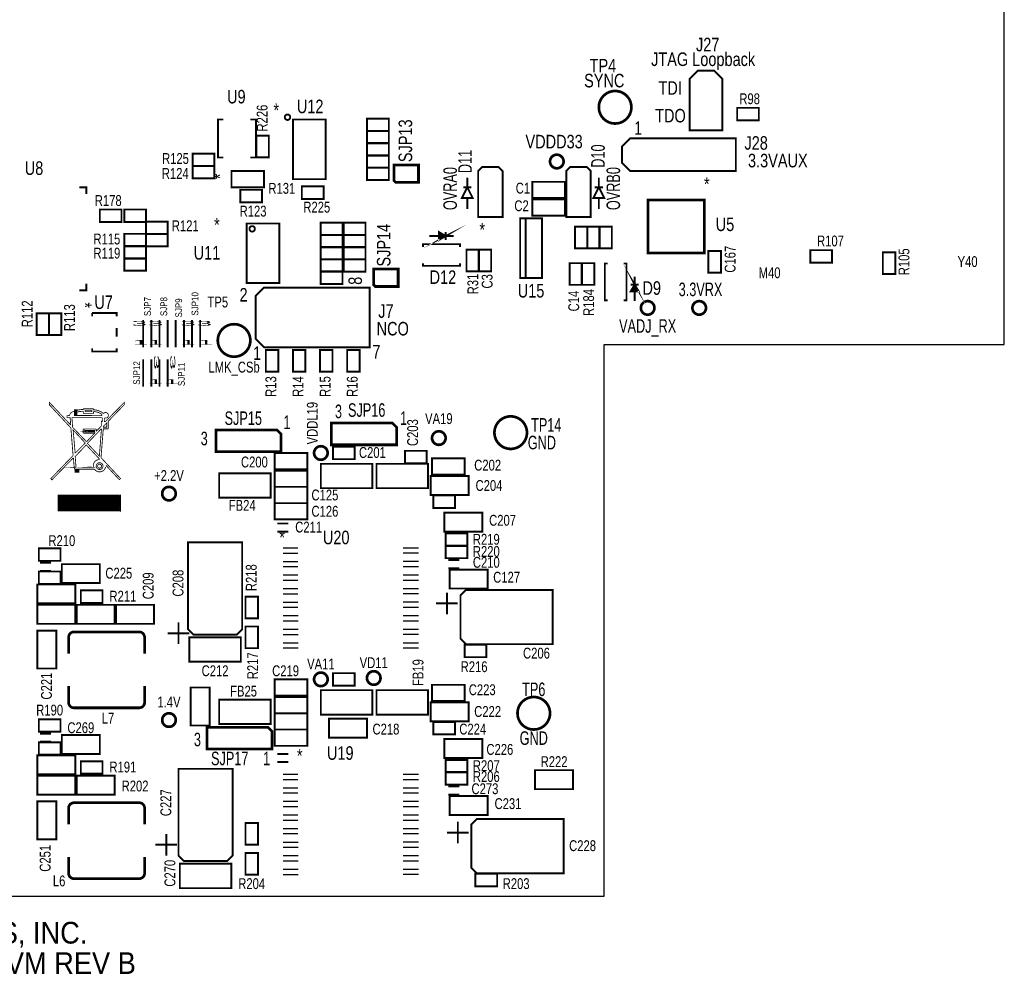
# Model space of a CAD drawing. Extents: x -188 to 5720, y -871 to 5940.
# Tile 2 of 3: x 2090 to 5720, y -533 to 2988. Entities that reach past the tile are written whole.
import ezdxf
from ezdxf.enums import TextEntityAlignment as Align

# ---------------------------------------------------------------- set-up
doc = ezdxf.new("R2010")
doc.units = 0
for name, color, linetype in [('BG_DESIGN_OUTLINE', 7, 'CONTINUOUS'), ('BG_OUTLINE', 212, 'CONTINUOUS'), ('BG_SILKSCREEN_TOP', 80, 'CONTINUOUS'), ('BG_TOOLING_CORNERS', 20, 'CONTINUOUS'), ('PG_SILKSCREEN_TOP', 92, 'CONTINUOUS'), ('RD_SILKSCREEN_TOP', 142, 'CONTINUOUS')]:
    doc.layers.add(name, color=color, linetype=linetype)

msp = doc.modelspace()

# ---------------------------------------------------------------- linework, layer by layer
at = {"layer": 'BG_DESIGN_OUTLINE'}
msp.add_lwpolyline([(5720, 1790), (5720, 4490), (4245, 4490), (4245, 5940), (-180, 5940), (-180, 4490), (-180, 1790), (-180, -245), (4245, -245), (4245, 1790)], close=True, dxfattribs=at)
at = {"layer": 'BG_OUTLINE'}
for points in [[(5720, 1790), (5720, 4490)], [(-180, 1790), (-180, -245), (4245, -245), (4245, 1790), (5720, 1790)]]:
    msp.add_lwpolyline(points, dxfattribs=at)
at = {"layer": 'BG_SILKSCREEN_TOP'}
for points, const_width in [([(2277.96, 1492.84), (2199, 1576.71), (2199.3, 1567.29), (2278.56, 1482.04)], 3), ([(2416.62, 1507.42), (2475.71, 1568.67), (2475.71, 1577.07), (2407, 1507)], 3), ([(2277.78, 1494.16), (2275.38, 1520.07), (2264.16, 1520.07), (2264.16, 1527.45), (2274.12, 1528.47)], 3), ([(2273.94, 1528.35), (2273.94, 1530.15), (2274.36, 1531.71), (2275.26, 1533.51), (2276.46, 1535.25), (2278.38, 1537.53), (2280.12, 1538.97), (2281.74, 1540.23), (2283.54, 1541.31), (2284.38, 1541.85), (2285.16, 1542.27), (2286.48, 1542.87), (2289, 1543.65)], 3), ([(2274.12, 1528.47), (2273.64, 1528.47)], 2.4), ([(2354.9, 1528), (2290.9, 1528), (2290.9, 1549.4), (2303.3, 1549.4)], 3), ([(2300.9, 1528), (2300.9, 1548), (2298.9, 1548), (2298.9, 1528), (2296.9, 1528), (2296.9, 1548), (2294.9, 1548), (2294.9, 1528), (2292.9, 1528), (2292.9, 1547)], 3), ([(2302.4, 1547.7), (2306.94, 1548.75), (2309.88, 1549.23), (2312.76, 1549.65), (2315.52, 1549.89), (2318.34, 1550.13), (2320.92, 1550.25), (2324.1, 1550.49), (2324.1, 1553.01)], 3), ([(2302.56, 1540.95), (2304, 1541.37), (2306.22, 1541.85), (2310.24, 1542.69), (2315.94, 1543.41), (2319.48, 1543.71), (2324.04, 1543.83)], 3), ([(2324.04, 1552.95), (2361.48, 1552.95)], 3), ([(2324.04, 1543.77), (2324.04, 1536.15), (2361.48, 1536.15), (2361.48, 1542.69)], 3), ([(2330.28, 1547.19), (2355.24, 1547.19)], 3), ([(2330.28, 1542.39), (2330.28, 1547.19)], 3), ([(2330.34, 1542.45), (2355.96, 1542.45)], 3), ([(2353.26, 1527.75), (2392.98, 1527.75)], 3), ([(2355.72, 1542.39), (2355.72, 1547.13)], 3), ([(2361.48, 1549.11), (2361.48, 1552.89)], 3), ([(2361.48, 1549.11), (2366.34, 1548.99), (2368.02, 1548.93), (2369.94, 1548.63), (2371.74, 1548.21), (2374.2, 1547.73), (2376, 1547.25), (2378.16, 1546.53), (2380.44, 1545.81), (2382.36, 1545.09), (2384.4, 1544.25), (2386.02, 1543.53), (2388, 1542.57), (2389.62, 1541.61), (2391.6, 1540.53), (2393.34, 1539.27), (2394.84, 1538.19), (2396.04, 1537.17), (2397.3, 1536.09), (2398.2, 1535.07)], 3), ([(2361.96, 1542.87), (2364.48, 1542.81), (2366.88, 1542.51), (2369.04, 1542.15), (2371.56, 1541.61), (2373.72, 1541.13), (2375.82, 1540.59), (2377.68, 1540.05), (2379.96, 1539.21), (2382.42, 1538.19), (2385.12, 1536.93), (2387.58, 1535.55), (2389.5, 1534.11), (2390.88, 1532.67), (2392.02, 1531.05), (2392.62, 1529.25), (2392.86, 1527.69)], 3), ([(2398.26, 1535.01), (2400.42, 1537.29), (2401.62, 1538.07), (2403.12, 1538.67), (2404.38, 1538.97), (2405.7, 1539.03), (2406.9, 1539.03), (2408.58, 1538.91), (2410.32, 1538.37), (2411.82, 1537.53), (2412.9, 1536.51), (2413.92, 1535.49), (2414.7, 1534.53), (2415.48, 1533.63), (2416.08, 1532.43), (2416.62, 1530.57), (2416.68, 1530.09), (2416.68, 1528.53), (2416.56, 1527.03), (2416.26, 1525.53), (2415.72, 1524.27), (2414.04, 1521.87), (2412.78, 1520.79), (2410.26, 1519.29), (2408.52, 1518.81), (2405.82, 1518.75), (2403.42, 1518.81), (2401.26, 1518.75)], 3), ([(2278.26, 1494.16), (2277.78, 1494.16)], 2.4), ([(2285.16, 1484.68), (2284.68, 1484.68), (2282.28, 1520.19), (2282.76, 1520.19), (2393.94, 1520.19)], 3), ([(2394, 1519), (2393.82, 1505.86), (2390.58, 1505.86), (2390.58, 1489.18), (2371.56, 1469.92)], 3), ([(2397, 1485), (2410.68, 1485.28), (2410.68, 1501.24), (2397, 1487)], 3), ([(2401.44, 1518.75), (2401.44, 1506.04), (2406, 1506)], 3), ([(2416.68, 1479.28), (2416.68, 1507.36)], 3), ([(2277.72, 1483.3), (2278.2, 1483.3)], 2.4), ([(2278.2, 1483.3), (2286.36, 1381.06)], 3), ([(2335.2, 1431.82), (2284.8, 1484.98)], 3), ([(2294.58, 1389.4), (2331.3, 1426.9), (2286.66, 1474.66), (2294.04, 1389.34)], 3), ([(2364.5, 1471.2), (2365.92, 1468.24), (2332, 1468), (2329.5, 1473), (2329.5, 1468), (2330.12, 1468.12), (2335, 1473), (2366, 1473), (2366, 1468.1), (2364.1, 1470.7), (2330.9, 1470.5), (2334, 1471), (2337, 1473), (2330, 1473)], 3), ([(2323.4, 1478.1), (2371.56, 1478.08)], 3), ([(2323.44, 1464.1), (2323.44, 1477.72)], 3), ([(2323.8, 1463.02), (2366.22, 1463.02), (2336.16, 1431.88)], 3), ([(2329.9, 1468), (2365.98, 1468)], 3), ([(2390.4, 1478.92), (2339.04, 1425.58), (2383.26, 1378.24), (2391.12, 1479.1)], 3), ([(2371.5, 1477.96), (2371.5, 1470.22)], 3), ([(2416.68, 1479.04), (2397.84, 1479.04), (2389.38, 1372.78), (2461.43, 1295.56), (2456.81, 1291.48), (2407.26, 1344.7)], 3), ([(2297.34, 1337.8), (2294.22, 1376.92), (2335.08, 1419.7), (2383.02, 1368.22), (2383.02, 1365.4)], 3), ([(2334.72, 1431.82), (2335.2, 1431.82)], 2.4), ([(2287.32, 1381), (2286.84, 1381), (2204.1, 1295.02), (2208.6, 1291), (2287.08, 1371.76)], 3), ([(2286.36, 1381.06), (2285.88, 1381.06)], 2.4), ([(2308.26, 1319.08), (2294.04, 1319.08), (2294.04, 1330.36), (2290.98, 1331.56), (2287.62, 1372.06)], 3), ([(2361.78, 1337.74), (2362.08, 1337.62), (2297.7, 1337.62), (2298.6, 1337.68)], 3), ([(2308.32, 1330.06), (2294.34, 1330.06), (2294.04, 1330.36), (2294.04, 1329.46), (2298.6, 1324.9), (2303.16, 1324.9), (2308.32, 1330.06), (2304.46, 1330.06), (2299.9, 1325.5), (2296.7, 1328.7), (2296.7, 1328.8), (2299.8, 1328.8), (2300.9, 1327.7), (2298.4, 1325.2), (2294.8, 1325.2), (2295, 1325), (2307.2, 1325), (2307.9, 1324.3), (2307.9, 1323.4), (2307.2, 1322.7), (2294.5, 1322.7), (2294.4, 1322.6), (2294.4, 1321.4), (2294.9, 1320.9), (2307.2, 1320.9), (2308.32, 1322.02), (2308.32, 1330.06), (2296.06, 1330.06), (2294.2, 1328.2), (2294.2, 1320.8)], 3), ([(2364.9, 1330.12), (2308.32, 1330.06), (2308.26, 1319.08), (2307.78, 1319.08)], 3), ([(2460, 1177), (2232, 1177), (2232, 1234), (2460, 1234), (2460, 1177)], 5), ([(2232.5, 1210.3), (2459, 1210.3), (2459.2, 1210.1), (2459.2, 1212.7), (2232.6, 1212.6), (2232.5, 1210.3)], 5), ([(2232.7, 1215.8), (2459.2, 1215.8), (2459.4, 1215.6), (2459.4, 1218.2), (2232.8, 1218.1), (2232.7, 1215.8)], 5), ([(2232.7, 1204.3), (2459.2, 1204.3), (2459.4, 1204.1), (2459.4, 1206.7), (2232.8, 1206.6), (2232.7, 1204.3)], 5), ([(2232.7, 1198.4), (2459.2, 1198.4), (2459.4, 1198.2), (2459.4, 1200.8), (2232.8, 1200.7), (2232.7, 1198.4)], 5), ([(2232.7, 1192.7), (2459.2, 1192.7), (2459.4, 1192.5), (2459.4, 1195.1), (2232.8, 1195), (2232.7, 1192.7)], 5), ([(2232.8, 1221.9), (2459.3, 1221.9), (2459.5, 1221.7), (2459.5, 1224.3), (2232.9, 1224.2), (2232.8, 1221.9)], 5), ([(2233, 1228), (2459.5, 1228), (2459.7, 1227.8), (2459.7, 1230.4), (2233.1, 1230.3), (2233, 1228)], 5), ([(2232.1, 1182.4), (2458.6, 1182.4), (2458.8, 1182.2), (2458.8, 1184.8), (2232.2, 1184.7), (2232.1, 1182.4)], 5), ([(2232.1, 1178.6), (2458.6, 1178.6), (2458.8, 1178.4), (2458.8, 1181), (2232.2, 1180.9), (2232.1, 1178.6)], 5), ([(2232.8, 1187.1), (2459.3, 1187.1), (2459.5, 1186.9), (2459.5, 1189.5), (2232.9, 1189.4), (2232.8, 1187.1)], 5)]:
    msp.add_lwpolyline(points, dxfattribs=dict(at, const_width=const_width))
at = {"layer": 'BG_SILKSCREEN_TOP', "const_width": 3}
for points in [[(2382.84, 1365.65, 0.488353), (2361.66, 1337.63)], [(2396.74, 1341.46, 1), (2371.7, 1341.46, 1), (2396.74, 1341.46)], [(2391.49, 1341.34, 1), (2376.83, 1341.34, 1), (2391.49, 1341.34)], [(2364.9, 1330.72, 0.679504), (2406.3, 1338.76)]]:
    msp.add_lwpolyline(points, format="xyb", dxfattribs=at)
at = {"layer": 'PG_SILKSCREEN_TOP'}
for points, const_width in [([(4650, 2800), (4590, 2800), (4560, 2770), (4560, 2580), (4680, 2580), (4680, 2770), (4650, 2800)], 7), ([(4735, 2663), (4815, 2663), (4815, 2617), (4735, 2617), (4735, 2663)], 7), ([(2840.48, 2479.83), (2820.48, 2479.83), (2820.48, 2619.83), (2840.48, 2619.83)], 7), ([(2940.48, 2479.83), (2960.48, 2479.83), (2960.48, 2619.83), (2940.48, 2619.83)], 7), ([(3097.48, 2619.83), (3097.48, 2399.83), (3217.48, 2399.83), (3217.48, 2619.83), (3097.48, 2619.83)], 7), ([(3370.48, 2622.83), (3450.48, 2622.83), (3450.48, 2576.83), (3370.48, 2576.83), (3370.48, 2622.83)], 7), ([(3370.48, 2577.83), (3450.48, 2577.83), (3450.48, 2531.83), (3370.48, 2531.83), (3370.48, 2577.83)], 7), ([(3008, 2560), (3008, 2480), (2962, 2480), (2962, 2560), (3008, 2560)], 7), ([(4310, 2520), (4310, 2460), (4340, 2430), (4730, 2430), (4730, 2550), (4340, 2550), (4310, 2520)], 7), ([(3370.48, 2532.83), (3450.48, 2532.83), (3450.48, 2486.83), (3370.48, 2486.83), (3370.48, 2532.83)], 7), ([(2727.64, 2493.7), (2807.64, 2493.7), (2807.64, 2447.7), (2727.64, 2447.7), (2727.64, 2493.7)], 7), ([(3370.48, 2487.83), (3450.48, 2487.83), (3450.48, 2441.83), (3370.48, 2441.83), (3370.48, 2487.83)], 7), ([(2727.64, 2448.7), (2807.64, 2448.7), (2807.64, 2402.7), (2727.64, 2402.7), (2727.64, 2448.7)], 7), ([(2990.48, 2429.83), (2870.48, 2429.83), (2870.48, 2369.83), (2990.48, 2369.83), (2990.48, 2429.83)], 7), ([(3370.48, 2442.83), (3450.48, 2442.83), (3450.48, 2396.83), (3370.48, 2396.83), (3370.48, 2442.83)], 7), ([(3470, 2452), (3470, 2453)], 10), ([(3470, 2452), (3560, 2452), (3560, 2388), (3476, 2388), (3470, 2394), (3470, 2452)], 10), ([(3780, 2430), (3795, 2445), (3855, 2445), (3870, 2430), (3870, 2260), (3780, 2260), (3780, 2430)], 7), ([(4105, 2430), (4120, 2445), (4180, 2445), (4195, 2430), (4195, 2260), (4105, 2260), (4105, 2430)], 7), ([(3740, 2405), (3740, 2370), (3720, 2330), (3760, 2330), (3740, 2370)], 7), ([(4225, 2405), (4225, 2370), (4205, 2330), (4245, 2330), (4225, 2370)], 7), ([(2335, 2345), (2335, 2370), (2310, 2370)], 7), ([(2902.98, 2360.51), (2982.98, 2360.51), (2982.98, 2314.51), (2902.98, 2314.51), (2902.98, 2360.51)], 7), ([(3210, 2327), (3130, 2327), (3130, 2373), (3210, 2373), (3210, 2327)], 7), ([(3725, 2370), (3755, 2370)], 7), ([(3980.06, 2330), (4100.06, 2330), (4100.06, 2390), (3980.06, 2390), (3980.06, 2330)], 7), ([(4210, 2370), (4240, 2370)], 7), ([(3740, 2330), (3740, 2290)], 7), ([(3980.06, 2265), (4100.06, 2265), (4100.06, 2325), (3980.06, 2325), (3980.06, 2265)], 7), ([(4225, 2330), (4225, 2290)], 7), ([(4614, 2256), (4614, 2323), (4406, 2323), (4406, 2128), (4614, 2128), (4614, 2256)], 10), ([(2385, 2288), (2465, 2288), (2465, 2242), (2385, 2242), (2385, 2288)], 7), ([(2555, 2242), (2475, 2242), (2475, 2288), (2555, 2288), (2555, 2242)], 7), ([(3935, 2255), (3935, 2035), (4015, 2035), (4015, 2255), (3935, 2255)], 7), ([(3955, 2255), (3955, 2035)], 7), ([(2555, 2243), (2635, 2243), (2635, 2197), (2555, 2197), (2555, 2243)], 7), ([(2926.72, 2236.47), (2926.72, 2016.47), (3046.72, 2016.47), (3046.72, 2236.47), (2926.72, 2236.47)], 7), ([(3199.72, 2239.47), (3279.72, 2239.47), (3279.72, 2193.47), (3199.72, 2193.47), (3199.72, 2239.47)], 7), ([(3284.72, 2239.47), (3364.72, 2239.47), (3364.72, 2193.47), (3284.72, 2193.47), (3284.72, 2239.47)], 7), ([(3660, 2190), (3635, 2205), (3635, 2175), (3660, 2190), (3640, 2180), (3640, 2200), (3650, 2190), (3645, 2185), (3645, 2190)], 7), ([(4183, 2225), (4183, 2145), (4137, 2145), (4137, 2225), (4183, 2225)], 7), ([(4228, 2225), (4228, 2145), (4182, 2145), (4182, 2225), (4228, 2225)], 7), ([(4227, 2145), (4227, 2225), (4273, 2225), (4273, 2145), (4227, 2145)], 7), ([(2555, 2152), (2475, 2152), (2475, 2198), (2555, 2198), (2555, 2152)], 7), ([(2555, 2198), (2635, 2198), (2635, 2152), (2555, 2152), (2555, 2198)], 7), ([(3199.72, 2194.47), (3279.72, 2194.47), (3279.72, 2148.47), (3199.72, 2148.47), (3199.72, 2194.47)], 7), ([(3284.72, 2194.47), (3364.72, 2194.47), (3364.72, 2148.47), (3284.72, 2148.47), (3284.72, 2194.47)], 7), ([(3600, 2190), (3690, 2190)], 7), ([(3660, 2205), (3660, 2175)], 7), ([(2475, 2153), (2555, 2153), (2555, 2107), (2475, 2107), (2475, 2153)], 7), ([(3199.72, 2149.47), (3279.72, 2149.47), (3279.72, 2103.47), (3199.72, 2103.47), (3199.72, 2149.47)], 7), ([(3284.72, 2149.47), (3364.72, 2149.47), (3364.72, 2103.47), (3284.72, 2103.47), (3284.72, 2149.47)], 7), ([(3577, 2150), (3577, 2160), (3713, 2160), (3713, 2150)], 7), ([(3783, 2140), (3783, 2060), (3737, 2060), (3737, 2140), (3783, 2140)], 7), ([(3782, 2060), (3782, 2140), (3828, 2140), (3828, 2060), (3782, 2060)], 7), ([(2475, 2108), (2555, 2108), (2555, 2062), (2475, 2062), (2475, 2108)], 7), ([(3199.72, 2104.47), (3279.72, 2104.47), (3279.72, 2058.47), (3199.72, 2058.47), (3199.72, 2104.47)], 7), ([(3284.72, 2104.47), (3364.72, 2104.47), (3364.72, 2058.47), (3284.72, 2058.47), (3284.72, 2104.47)], 7), ([(4675, 2135), (4675, 2055), (4629, 2055), (4629, 2135), (4675, 2135)], 7), ([(5085, 2092), (5005, 2092), (5005, 2138), (5085, 2138), (5085, 2092)], 7), ([(5318, 2130), (5318, 2050), (5272, 2050), (5272, 2130), (5318, 2130)], 7), ([(3395, 2068), (3395, 2069)], 10), ([(3395, 2068), (3485, 2068), (3485, 2004), (3401, 2004), (3395, 2010), (3395, 2068)], 10), ([(3577, 2090), (3577, 2080), (3713, 2080), (3713, 2090)], 7), ([(4117, 2010), (4117, 2090), (4163, 2090), (4163, 2010), (4117, 2010)], 7), ([(4208, 2090), (4208, 2010), (4162, 2010), (4162, 2090), (4208, 2090)], 7), ([(4257.08, 1952.67), (4247.08, 1952.67), (4247.08, 2088.67), (4257.08, 2088.67)], 7), ([(4357.08, 2010.67), (4342.08, 1985.67), (4372.08, 1985.67), (4357.08, 2010.67), (4367.08, 1990.67), (4347.08, 1990.67), (4357.08, 2000.67), (4362.08, 1995.67), (4357.08, 1995.67)], 7), ([(4317.08, 1952.67), (4327.08, 1952.67), (4327.08, 2088.67), (4317.08, 2088.67)], 7), ([(3199.72, 2059.47), (3279.72, 2059.47), (3279.72, 2013.47), (3199.72, 2013.47), (3199.72, 2059.47)], 7), ([(4357.08, 1950.67), (4357.08, 2040.67)], 7), ([(2310, 1990), (2335, 1990), (2335, 2015)], 7), ([(2960, 1970), (2960, 1810), (2990, 1780), (3380, 1780), (3380, 2000), (2990, 2000), (2960, 1970)], 7), ([(4342.08, 2010.67), (4372.08, 2010.67)], 7), ([(2198, 1905), (2198, 1825), (2152, 1825), (2152, 1905), (2198, 1905)], 7), ([(2243, 1905), (2243, 1825), (2197, 1825), (2197, 1905), (2243, 1905)], 7), ([(2356.69, 1905.87), (2356.69, 1894.06)], 7), ([(2447.24, 1894.06), (2447.24, 1905.87), (2356.69, 1905.87)], 7), ([(2447.24, 1819.25), (2447.24, 1850.75)], 7), ([(2545, 1780), (2545, 1880)], 7), ([(2575, 1880), (2575, 1780)], 7), ([(2605, 1780), (2605, 1880)], 7), ([(2635, 1880), (2635, 1780)], 7), ([(2665, 1780), (2665, 1880)], 7), ([(2695, 1880), (2695, 1780)], 7), ([(2725, 1780), (2725, 1880)], 7), ([(2755, 1880), (2755, 1780)], 7), ([(2356.69, 1775.94), (2356.69, 1764.13), (2447.24, 1764.13), (2447.24, 1775.94)], 7), ([(2997, 1690), (2997, 1770), (3043, 1770), (3043, 1690), (2997, 1690)], 7), ([(3097, 1690), (3097, 1770), (3143, 1770), (3143, 1690), (3097, 1690)], 7), ([(3197, 1690), (3197, 1770), (3243, 1770), (3243, 1690), (3197, 1690)], 7), ([(3297, 1690), (3297, 1770), (3343, 1770), (3343, 1690), (3297, 1690)], 7), ([(2545, 1635), (2545, 1735)], 7), ([(2575, 1735), (2575, 1635)], 7), ([(2605, 1635), (2605, 1735)], 7), ([(2635, 1735), (2635, 1635)], 7), ([(3479, 1420), (3239, 1420), (3239, 1500), (3464, 1500), (3479, 1485), (3479, 1420)], 10), ([(3053, 1395), (2813, 1395), (2813, 1475), (3038, 1475), (3053, 1460), (3053, 1395)], 10), ([(3245, 1413), (3325, 1413), (3325, 1367), (3245, 1367), (3245, 1413)], 7), ([(3030, 1330), (3150, 1330), (3150, 1390), (3030, 1390), (3030, 1330)], 7), ([(3590, 1352), (3510, 1352), (3510, 1398), (3590, 1398), (3590, 1352)], 7), ([(3200, 1260), (3200, 1350), (3390, 1350), (3390, 1260), (3200, 1260)], 7), ([(3595, 1350), (3595, 1260), (3405, 1260), (3405, 1350), (3595, 1350)], 7), ([(3730, 1370), (3610, 1370), (3610, 1310), (3730, 1310), (3730, 1370)], 7), ([(3015, 1315), (3015, 1225), (2825, 1225), (2825, 1315), (3015, 1315)], 7), ([(3150, 1325), (3030, 1325), (3030, 1265), (3150, 1265), (3150, 1325)], 7), ([(3675, 1235), (3605, 1235), (3605, 1305), (3745, 1305), (3745, 1235), (3675, 1235)], 7), ([(3150, 1265), (3030, 1265), (3030, 1205), (3150, 1205), (3150, 1265)], 7), ([(3615, 1233), (3695, 1233), (3695, 1187), (3615, 1187), (3615, 1233)], 7), ([(3150, 1205), (3030, 1205), (3030, 1145), (3150, 1145), (3150, 1205)], 7), ([(3725, 1100), (3655, 1100), (3655, 1170), (3795, 1170), (3795, 1100), (3725, 1100)], 7), ([(3040, 1130), (3080, 1130)], 7), ([(3080, 1100), (3040, 1100)], 7), ([(3660, 1093), (3740, 1093), (3740, 1047), (3660, 1047), (3660, 1093)], 7), ([(2710, 1060), (2710, 740), (2730, 720), (2890, 720), (2910, 740), (2910, 1060), (2710, 1060)], 7), ([(2240, 992), (2160, 992), (2160, 1038), (2240, 1038), (2240, 992)], 7), ([(3740, 1002), (3660, 1002), (3660, 1048), (3740, 1048), (3740, 1002)], 7), ([(2165, 985), (2205, 985)], 7), ([(2315, 910), (2245, 910), (2245, 980), (2385, 980), (2385, 910), (2315, 910)], 7), ([(3670, 995), (3710, 995)], 7), ([(2160, 953), (2240, 953), (2240, 907), (2160, 907), (2160, 953)], 7), ([(2205, 955), (2165, 955)], 7), ([(3710, 965), (3670, 965)], 7), ([(3745, 890), (3675, 890), (3675, 960), (3815, 960), (3815, 890), (3745, 890)], 7), ([(2225, 835), (2155, 835), (2155, 905), (2295, 905), (2295, 835), (2225, 835)], 7), ([(2315, 883), (2395, 883), (2395, 837), (2315, 837), (2315, 883)], 7), ([(3665, 875), (3665, 795)], 7), ([(4055, 885), (3735, 885), (3715, 865), (3715, 705), (3735, 685), (4055, 685), (4055, 885)], 7), ([(2968, 860), (2968, 780), (2922, 780), (2922, 860), (2968, 860)], 7), ([(3625, 835), (3705, 835)], 7), ([(2225, 830), (2295, 830), (2295, 760), (2155, 760), (2155, 830), (2225, 830)], 7), ([(2370, 760), (2300, 760), (2300, 830), (2440, 830), (2440, 760), (2370, 760)], 7), ([(2515, 830), (2585, 830), (2585, 760), (2445, 760), (2445, 830), (2515, 830)], 7), ([(2675, 685), (2675, 765)], 7), ([(2155, 665), (2155, 735), (2225, 735), (2225, 595), (2155, 595), (2155, 665)], 7), ([(2635, 725), (2715, 725)], 7), ([(2968, 750), (2968, 670), (2922, 670), (2922, 750), (2968, 750)], 7), ([(2905, 710), (2905, 620), (2715, 620), (2715, 710), (2905, 710)], 7), ([(3730, 683), (3810, 683), (3810, 637), (3730, 637), (3730, 683)], 7), ([(3245, 578), (3325, 578), (3325, 532), (3245, 532), (3245, 578)], 7), ([(3030, 495), (3150, 495), (3150, 555), (3030, 555), (3030, 495)], 7), ([(2790, 455), (2790, 385), (2720, 385), (2720, 525), (2790, 525), (2790, 455)], 7), ([(3200, 425), (3200, 515), (3390, 515), (3390, 425), (3200, 425)], 7), ([(3595, 515), (3595, 425), (3405, 425), (3405, 515), (3595, 515)], 7), ([(3730, 535), (3610, 535), (3610, 475), (3730, 475), (3730, 535)], 7), ([(3015, 480), (3015, 390), (2825, 390), (2825, 480), (3015, 480)], 7), ([(3150, 490), (3030, 490), (3030, 430), (3150, 430), (3150, 490)], 7), ([(3675, 400), (3605, 400), (3605, 470), (3745, 470), (3745, 400), (3675, 400)], 7), ([(2240, 362), (2160, 362), (2160, 408), (2240, 408), (2240, 362)], 7), ([(3150, 430), (3030, 430), (3030, 370), (3150, 370), (3150, 430)], 7), ([(3300, 340), (3230, 340), (3230, 410), (3370, 410), (3370, 340), (3300, 340)], 7), ([(3615, 398), (3695, 398), (3695, 352), (3615, 352), (3615, 398)], 7), ([(3020, 298), (2780, 298), (2780, 378), (3005, 378), (3020, 363), (3020, 298)], 10), ([(3150, 370), (3030, 370), (3030, 310), (3150, 310), (3150, 370)], 7), ([(2165, 355), (2205, 355)], 7), ([(2205, 325), (2165, 325)], 7), ([(2315, 280), (2245, 280), (2245, 350), (2385, 350), (2385, 280), (2315, 280)], 7), ([(3725, 265), (3655, 265), (3655, 335), (3795, 335), (3795, 265), (3725, 265)], 7), ([(2160, 323), (2240, 323), (2240, 277), (2160, 277), (2160, 323)], 7), ([(2225, 205), (2155, 205), (2155, 275), (2295, 275), (2295, 205), (2225, 205)], 7), ([(2315, 253), (2395, 253), (2395, 207), (2315, 207), (2315, 253)], 7), ([(3040, 280), (3080, 280)], 7), ([(3660, 258), (3740, 258), (3740, 212), (3660, 212), (3660, 258)], 7), ([(2675, 225), (2675, -95), (2695, -115), (2855, -115), (2875, -95), (2875, 225), (2675, 225)], 7), ([(3080, 250), (3040, 250)], 7), ([(4060, 150), (3990, 150), (3990, 220), (4130, 220), (4130, 150), (4060, 150)], 7), ([(2225, 200), (2295, 200), (2295, 130), (2155, 130), (2155, 200), (2225, 200)], 7), ([(2370, 130), (2300, 130), (2300, 200), (2440, 200), (2440, 130), (2370, 130)], 7), ([(3740, 167), (3660, 167), (3660, 213), (3740, 213), (3740, 167)], 7), ([(3670, 160), (3710, 160)], 7), ([(3710, 130), (3670, 130)], 7), ([(3745, 55), (3675, 55), (3675, 125), (3815, 125), (3815, 55), (3745, 55)], 7), ([(2155, 35), (2155, 105), (2225, 105), (2225, -35), (2155, -35), (2155, 35)], 7), ([(4095, 40), (3775, 40), (3755, 20), (3755, -140), (3775, -160), (4095, -160), (4095, 40)], 7), ([(2968, 25), (2968, -55), (2922, -55), (2922, 25), (2968, 25)], 7), ([(3705, 30), (3705, -50)], 7), ([(2630, -95), (2630, -15)], 7), ([(3665, -10), (3745, -10)], 7), ([(2590, -55), (2670, -55)], 7), ([(2968, -85), (2968, -165), (2922, -165), (2922, -85), (2968, -85)], 7), ([(2870, -125), (2870, -215), (2680, -215), (2680, -125), (2870, -125)], 7), ([(3770, -162), (3850, -162), (3850, -208), (3770, -208), (3770, -162)], 7)]:
    msp.add_lwpolyline(points, dxfattribs=dict(at, const_width=const_width))
for points, const_width in [([(4345, 2665, 1), (4225, 2665, 1), (4345, 2665)], 10), ([(3087.02, 2628.21, 1), (3067.02, 2628.21, 1), (3087.02, 2628.21)], 7), ([(4095, 2465, 1), (4045, 2465, 1), (4095, 2465)], 10), ([(2956.72, 2216.47, 1), (2936.72, 2216.47, 1), (2956.72, 2216.47)], 7), ([(4430, 1925, 1), (4380, 1925, 1), (4430, 1925)], 10), ([(4620, 1925, 1), (4570, 1925, 1), (4620, 1925)], 10), ([(2940, 1805, 1), (2820, 1805, 1), (2940, 1805)], 10), ([(3960, 1465, 1), (3840, 1465, 1), (3960, 1465)], 10), ([(3660, 1445, 1), (3610, 1445, 1), (3660, 1445)], 10), ([(3225, 1390, 1), (3175, 1390, 1), (3225, 1390)], 10), ([(2665, 1240, 1), (2615, 1240, 1), (2665, 1240)], 10), ([(2270, 650), (2270, 710.31, -0.414361), (2289.69, 730), (2530.31, 730, -0.414361), (2550, 710.31), (2550, 650)], 10), ([(3225, 555, 1), (3175, 555, 1), (3225, 555)], 10), ([(3420, 560, 1), (3370, 560, 1), (3420, 560)], 10), ([(2270, 530), (2270, 469.69, 0.414361), (2289.69, 450), (2530.31, 450, 0.414361), (2550, 469.69), (2550, 530)], 10), ([(4045, 430, 1), (3925, 430, 1), (4045, 430)], 10), ([(2665, 405, 1), (2615, 405, 1), (2665, 405)], 10), ([(2270, 20), (2270, 80.31, -0.414361), (2289.69, 100), (2530.31, 100, -0.414361), (2550, 80.31), (2550, 20)], 10), ([(2270, -100), (2270, -160.31, 0.414361), (2289.69, -180), (2530.31, -180, 0.414361), (2550, -160.31), (2550, -100)], 10)]:
    msp.add_lwpolyline(points, format="xyb", dxfattribs=dict(at, const_width=const_width))
for points in [[(3115.5, 1039), (3061.5, 1039)], [(3061.5, 1021), (3115.5, 1021)], [(3559.5, 1039.12), (3503.96, 1039.12)], [(3503.96, 1021.12), (3559.5, 1021.12)], [(3115.5, 989), (3061.5, 989)], [(3559.5, 989.12), (3503.96, 989.12)], [(3061.5, 971), (3115.5, 971)], [(3503.96, 971.12), (3559.5, 971.12)], [(3115.5, 939), (3061.5, 939)], [(3061.5, 921), (3115.5, 921)], [(3559.5, 939.12), (3503.96, 939.12)], [(3503.96, 921.12), (3559.5, 921.12)], [(3115.5, 889), (3061.5, 889)], [(3559.5, 889.12), (3503.96, 889.12)], [(3061.5, 871), (3115.5, 871)], [(3115.5, 839), (3061.5, 839)], [(3503.96, 871.12), (3559.5, 871.12)], [(3559.5, 839.12), (3503.96, 839.12)], [(3061.5, 821), (3115.5, 821)], [(3503.96, 821.12), (3559.5, 821.12)], [(3116.04, 788.88), (3060.5, 788.88)], [(3060.5, 770.88), (3116.04, 770.88)], [(3559.5, 789.12), (3503.96, 789.12)], [(3503.96, 771.12), (3559.5, 771.12)], [(3116.04, 738.88), (3060.5, 738.88)], [(3559.5, 739.12), (3503.96, 739.12)], [(3060.5, 720.88), (3116.04, 720.88)], [(3503.96, 721.12), (3559.5, 721.12)], [(3116.04, 688.88), (3060.5, 688.88)], [(3060.5, 670.88), (3116.04, 670.88)], [(3559.5, 689.12), (3503.96, 689.12)], [(3503.96, 671.12), (3559.5, 671.12)], [(3115.5, 204), (3061.5, 204)], [(3061.5, 186), (3115.5, 186)], [(3559.5, 204.12), (3503.96, 204.12)], [(3503.96, 186.12), (3559.5, 186.12)], [(3115.5, 154), (3061.5, 154)], [(3559.5, 154.12), (3503.96, 154.12)], [(3061.5, 136), (3115.5, 136)], [(3503.96, 136.12), (3559.5, 136.12)], [(3115.5, 104), (3061.5, 104)], [(3061.5, 86), (3115.5, 86)], [(3559.5, 104.12), (3503.96, 104.12)], [(3503.96, 86.12), (3559.5, 86.12)], [(3115.5, 54), (3061.5, 54)], [(3559.5, 54.12), (3503.96, 54.12)], [(3061.5, 36), (3115.5, 36)], [(3115.5, 4), (3061.5, 4)], [(3503.96, 36.12), (3559.5, 36.12)], [(3559.5, 4.12), (3503.96, 4.12)], [(3061.5, -14), (3115.5, -14)], [(3503.96, -13.88), (3559.5, -13.88)], [(3116.04, -46.12), (3060.5, -46.12)], [(3060.5, -64.12), (3116.04, -64.12)], [(3559.5, -45.88), (3503.96, -45.88)], [(3503.96, -63.88), (3559.5, -63.88)], [(3116.04, -96.12), (3060.5, -96.12)], [(3559.5, -95.88), (3503.96, -95.88)], [(3060.5, -114.12), (3116.04, -114.12)], [(3503.96, -113.88), (3559.5, -113.88)], [(3116.04, -146.12), (3060.5, -146.12)], [(3060.5, -164.12), (3116.04, -164.12)], [(3559.5, -145.88), (3503.96, -145.88)], [(3503.96, -163.88), (3559.5, -163.88)]]:
    msp.add_lwpolyline(points, dxfattribs=at)

# ---------------------------------------------------------------- texts
at = {"layer": 'BG_TOOLING_CORNERS', "width": 0.9375}
for s, p in [('TEXAS INSTRUMENTS, INC.', (1001.81, -419.37)), ('ADC12DJ3200CVAL EVM REV B', (1012.81, -531.37))]:
    msp.add_text(s, height=80, dxfattribs=at).set_placement(p)
at = {"layer": 'PG_SILKSCREEN_TOP'}
for s, height, width, p in [('JTAG Loopback', 50, 0.8, (4609.52, 2817.07)), ('SYNC', 50, 0.8, (4245, 2738.33)), ('TDI', 50, 0.8, (4488, 2711)), ('*', 50, 0.8, (3035.58, 2628.96)), ('TDO', 50, 0.8, (4489, 2609)), ('1', 50, 0.8, (4370, 2563.33)), ('VDDD33', 50, 0.8, (4060, 2513.33)), ('3.3VAUX', 50, 0.8, (4885, 2443.33)), ('*', 50, 0.8, (4623.11, 2356.43)), ('*', 50, 0.8, (2816.72, 2206.47)), ('*', 50, 0.8, (3795, 2188.33)), ('2', 50, 0.8, (2915, 1948.33)), ('3.3VRX', 50, 0.7, (4600, 1968.33)), ('3', 18, 4.277778, (2530, 1859)), ('3', 18, 4.277778, (2590, 1859)), ('3', 18, 4.277778, (2710, 1859)), ('3', 18, 4.277778, (2770, 1859)), ('NCO', 50, 0.8, (3465, 1823.33)), ('VADJ_RX', 50, 0.7, (4405, 1833.33)), ('1', 18, 4.277778, (2535, 1789)), ('1', 18, 4.277778, (2590, 1789)), ('1', 18, 4.277778, (2710, 1789)), ('1', 18, 4.277778, (2775, 1789)), ('1', 50, 0.8, (2965, 1733.33)), ('7', 50, 0.8, (3405, 1738.33)), ('LMK_CSb', 40, 0.775, (2880, 1686.67)), ('1', 18, 4.277778, (2590, 1644)), ('1', 18, 4.277778, (2650, 1644)), ('3', 50, 0.7, (3265, 1518.33)), ('1', 50, 0.7, (3075, 1478.33)), ('1', 50, 0.7, (3505, 1493.33)), ('VA19', 40, 0.775, (3635, 1496.66)), ('3', 50, 0.7, (2770, 1418.33)), ('GND', 50, 0.7, (4015, 1403.33)), ('+2.2V', 40, 0.775, (2640, 1286.66)), ('VA11', 40, 0.775, (3200, 591.66)), ('VD11', 40, 0.775, (3395, 596.66)), ('1.4V', 40, 0.775, (2640, 451.66)), ('GND', 50, 0.7, (3985, 313.33)), ('3', 50, 0.7, (2745, 308.33)), ('1', 50, 0.7, (3000, 238.33))]:
    msp.add_text(s, height=height, dxfattribs=dict(at, width=width)).set_placement(p, align=Align.CENTER)
for s, height, rotation, width, p in [('OVRA0', 50, 90, 0.7, (3701.67, 2365)), ('OVRB0', 50, 90, 0.7, (4303.34, 2365)), ('*', 50, 90, 0.8, (2853.81, 2409.83)), ('8', 50, 90, 0.8, (3351.67, 2025)), ('*', 50, 270, 0.8, (2305, 1935)), ('3', 18, 270, 4.277778, (2585, 1725)), ('3', 18, 270, 4.277778, (2645, 1725)), ('VDDL19', 40, 90, 0.775, (3188.33, 1500))]:
    msp.add_text(s, height=height, rotation=rotation, dxfattribs=dict(at, width=width)).set_placement(p, align=Align.CENTER)
at = {"layer": 'PG_SILKSCREEN_TOP', "width": 0.775}
for s, p in [('Y40', (5547.72, 2075.83)), ('M40', (4814.2, 2034.61))]:
    msp.add_text(s, height=40, dxfattribs=at).set_placement(p)
at = {"layer": 'PG_SILKSCREEN_TOP', "text_generation_flag": 2, "width": 0.8}
for p in [(3067.5, 1053.33), (3132.5, 248.33)]:
    msp.add_text('*', height=50, dxfattribs=at).set_placement(p)
at = {"layer": 'RD_SILKSCREEN_TOP'}
for s, height, width, p in [('J27', 50, 0.8, (4626.33, 2871.28)), ('TP4', 50, 0.8, (4240, 2793.33)), ('U9', 50, 0.8, (2888.36, 2679.14)), ('U12', 50, 0.8, (3160.55, 2643.18)), ('R98', 40, 0.775, (4781.01, 2676.38)), ('J28', 50, 0.8, (4805, 2508.33)), ('R125', 40, 0.775, (2664, 2456)), ('U8', 50, 0.8, (2142.36, 2415.5)), ('R124', 40, 0.775, (2663, 2401)), ('R131', 40, 0.775, (3056, 2346)), ('C1', 40, 0.775, (3945, 2346.67)), ('R178', 40, 0.775, (2416, 2301)), ('R178', 40, 0.775, (2416, 2301)), ('R123', 40, 0.775, (2950, 2262)), ('R225', 40, 0.775, (3185, 2276.66)), ('C2', 40, 0.775, (3940, 2281.67)), ('U5', 50, 0.8, (4690, 2208.33)), ('R121', 40, 0.775, (2700, 2208)), ('R121', 40, 0.775, (2700, 2208)), ('R115', 40, 0.775, (2411, 2159)), ('R107', 40, 0.775, (5079, 2152)), ('R119', 40, 0.775, (2411, 2107)), ('R119', 40, 0.775, (2411, 2107)), ('U11', 50, 0.8, (2780, 2103.33)), ('D12', 50, 0.8, (3650, 2013.33)), ('U15', 50, 0.8, (3975, 1963.33)), ('D9', 50, 0.8, (4420, 1973.33)), ('U7', 50, 0.8, (2399, 1921)), ('TP5', 40, 0.775, (2820, 1926.67)), ('J7', 50, 0.8, (3440, 1888.33)), ('TP14', 50, 0.7, (4030.92, 1468.35)), ('C201', 40, 0.775, (3390, 1371.66)), ('C200', 40, 0.775, (2955, 1336.67)), ('C202', 40, 0.775, (3815, 1325)), ('C204', 40, 0.775, (3820, 1250)), ('C125', 40, 0.775, (3215, 1215)), ('FB24', 40, 0.775, (2910, 1176.67)), ('C126', 40, 0.775, (3215, 1155)), ('C207', 40, 0.775, (3870, 1121.66)), ('C211', 40, 0.775, (3155, 1096.66)), ('R219', 40, 0.775, (3810, 1051.66)), ('R210', 40, 0.775, (2245, 1046.66)), ('R220', 40, 0.775, (3810, 1006.67)), ('C210', 40, 0.775, (3810, 966.66)), ('C225', 40, 0.775, (2455, 926.66)), ('C127', 40, 0.775, (3885, 911.66)), ('R211', 40, 0.775, (2470, 841.66)), ('C206', 40, 0.775, (3995, 631.66)), ('R216', 40, 0.775, (3765, 581.66)), ('C212', 40, 0.775, (2810, 566.66)), ('C219', 40, 0.775, (3070, 566.67)), ('FB25', 40, 0.775, (2915, 491.66)), ('C223', 40, 0.775, (3795, 496.66)), ('TP6', 50, 0.7, (3985, 493.33)), ('R190', 40, 0.775, (2200, 421.66)), ('C222', 40, 0.775, (3815, 416.66)), ('L7', 40, 0.775, (2415, 391.66)), ('C269', 40, 0.775, (2315, 356.66)), ('C218', 40, 0.775, (3440, 351.66)), ('C224', 40, 0.775, (3760, 351.66)), ('C226', 40, 0.775, (3860, 276.66)), ('R207', 40, 0.775, (3810, 216.66)), ('R222', 40, 0.775, (4060, 231.66)), ('R191', 40, 0.775, (2470, 211.66)), ('R202', 40, 0.775, (2515, 141.66)), ('R206', 40, 0.775, (3810, 176.67)), ('C273', 40, 0.775, (3805, 131.66)), ('C231', 40, 0.775, (3890, 76.66)), ('C228', 40, 0.775, (4165, -78.34)), ('L6', 40, 0.775, (2235, -208.34)), ('R204', 40, 0.775, (2945, -218.34)), ('R203', 40, 0.775, (3920, -218.34))]:
    msp.add_text(s, height=height, dxfattribs=dict(at, width=width)).set_placement(p, align=Align.CENTER)
for s, height, width, p in [('R226', 40, 0.775, (3003.33, 2625)), ('D10', 50, 0.7, (4246.67, 2485)), ('D11', 50, 0.7, (3756.67, 2465)), ('C167', 40, 0.775, (4729.07, 2104.56)), ('R105', 40, 0.775, (5370, 2095)), ('R31', 40, 0.775, (3780.33, 2013)), ('C3', 40, 0.775, (3833, 2023)), ('SJP7', 25, 0.88, (2573.33, 1930)), ('SJP8', 25, 0.88, (2633.33, 1930)), ('SJP10', 25, 0.88, (2748.33, 1940)), ('C14', 40, 0.775, (4152.34, 1950)), ('R184', 40, 0.775, (4207.34, 1945)), ('R112', 40, 0.775, (2137, 1903)), ('R113', 40, 0.775, (2293, 1889)), ('SJP9', 25, 0.88, (2688.33, 1925)), ('SJP12', 25, 0.88, (2533.33, 1685)), ('SJP11', 25, 0.88, (2698.34, 1680)), ('R14', 40, 0.775, (3135.75, 1635)), ('R16', 40, 0.775, (3335.75, 1635)), ('R13', 40, 0.775, (3035.75, 1635)), ('R15', 40, 0.775, (3235.75, 1635)), ('C203', 40, 0.775, (3558.34, 1465)), ('C209', 40, 0.775, (2583.34, 900)), ('C208', 40, 0.775, (2693.34, 910)), ('R218', 40, 0.775, (2963.33, 930)), ('R217', 40, 0.775, (2968.33, 605)), ('FB19', 40, 0.775, (3578.34, 580)), ('C221', 40, 0.775, (2208.33, 530)), ('C227', 40, 0.775, (2648.34, 100)), ('C251', 40, 0.775, (2203.33, -105)), ('C270', 40, 0.775, (2663.34, -160))]:
    msp.add_text(s, height=height, rotation=90, dxfattribs=dict(at, width=width)).set_placement(p, align=Align.CENTER)
at = {"layer": 'RD_SILKSCREEN_TOP', "width": 0.8}
for s, p in [('SJP13', (3536.67, 2462.5)), ('SJP14', (3456.67, 2077.5))]:
    msp.add_text(s, height=50, rotation=90, dxfattribs=at).set_placement(p)
at = {"layer": 'RD_SILKSCREEN_TOP'}
for s, width, p in [('SJP16', 0.7, (3300, 1523.33)), ('SJP15', 0.7, (2845, 1493.33)), ('U20', 0.8, (3207.5, 1053.33)), ('U19', 0.8, (3222.5, 258.33)), ('SJP17', 0.7, (2795, 238.33))]:
    msp.add_text(s, height=50, dxfattribs=dict(at, width=width)).set_placement(p)

doc.saveas('drawing.dxf')
